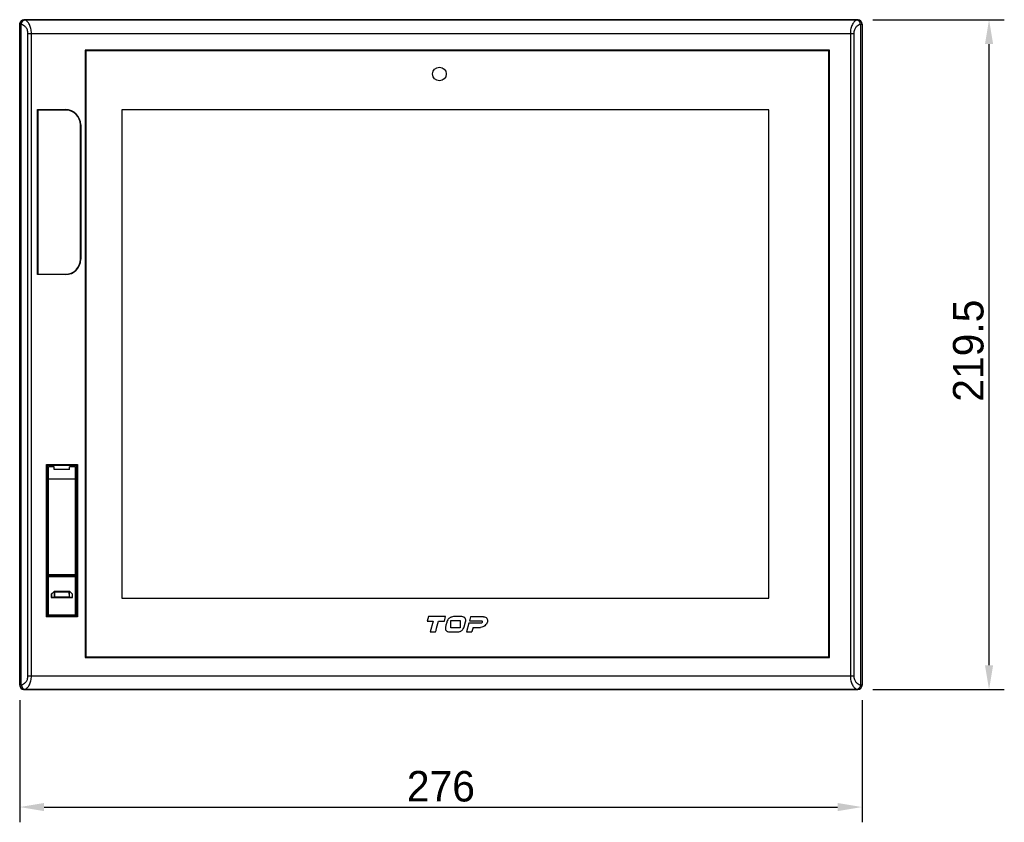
# Model space of a CAD drawing. Header units: millimetres. Extents: x 0 to 1189, y 0 to 841.
# Tile 7 of 29: x 258 to 581, y 318 to 581. Entities that reach past the tile are written whole.
import ezdxf

# ---------------------------------------------------------------- set-up
doc = ezdxf.new("R2010")
doc.units = ezdxf.units.MM
doc.header["$LTSCALE"] = 65.395
doc.header["$PDMODE"] = 3
doc.header["$PDSIZE"] = 0.01
doc.layers.get('0').update_dxf_attribs({"linetype": 'CONTINUOUS'})
doc.layers.get('Defpoints').update_dxf_attribs({"linetype": 'CONTINUOUS'})
doc.layers.add('11_COMPONENTS', color=7, linetype='CONTINUOUS')
doc.styles.get("Standard").update_dxf_attribs({"font": 'gothic.ttf'})
doc.dimstyles.new('WALL', dxfattribs={"dimtxt": 10, "dimasz": 8, "dimexe": 5, "dimexo": 5, "dimgap": 1.5, "dimtad": 1, "dimtoh": 1, "dimdsep": 46, "dimtxsty": 'STANDARD', "dimcen": 0, "dimadec": 0, "dimazin": 0, "dimtp": 0.001, "dimtm": 0.001, "dimtfac": 1, "dimtofl": 0, "dimtmove": 0, "dimatfit": 3, "dimfxl": 1, "dimtolj": 1, "dimarcsym": 0})

# ---------------------------------------------------------------- blocks, each defined once
blk = doc.blocks.new('*D9')
at = {"color": 0, "lineweight": -2}
for p, q in [((258.05, 358.34), (258.05, 318.37)), ((534.04, 358.34), (534.04, 318.37)), ((266.05, 323.37), (526.04, 323.37))]:
    blk.add_line(p, q, dxfattribs=at)
at = {"color": 0}
for points in [[(266.05, 324.7), (266.05, 322.04), (258.05, 323.37)], [(526.04, 324.7), (526.04, 322.04), (534.04, 323.37)]]:
    blk.add_solid(points, dxfattribs=at)
at = {"layer": 'Defpoints', "color": 0}
for p in [(258.05, 363.34), (534.04, 363.34), (534.04, 323.37)]:
    blk.add_point(p, dxfattribs=at)
at = {"color": 0, "insert": (396.05, 330.12), "char_height": 10, "attachment_point": 5}
blk.add_mtext('\\A1;276', dxfattribs=at)
blk = doc.blocks.new('*D10')
at = {"color": 0, "lineweight": -2}
for p, q in [((537.54, 581.33), (580.64, 581.33)), ((575.64, 369.84), (575.64, 573.33)), ((537.54, 361.84), (580.64, 361.84))]:
    blk.add_line(p, q, dxfattribs=at)
at = {"color": 0}
for points in [[(574.31, 573.33), (576.98, 573.33), (575.64, 581.33)], [(574.31, 369.84), (576.98, 369.84), (575.64, 361.84)]]:
    blk.add_solid(points, dxfattribs=at)
at = {"layer": 'Defpoints', "color": 0}
for p in [(532.54, 581.33), (575.64, 581.33), (532.54, 361.84)]:
    blk.add_point(p, dxfattribs=at)
at = {"color": 0, "insert": (568.89, 472.88), "char_height": 10, "attachment_point": 5, "rotation": 90}
blk.add_mtext('\\A1;219.5', dxfattribs=at)

msp = doc.modelspace()

# ---------------------------------------------------------------- linework, layer by layer
at = {"layer": '11_COMPONENTS', "color": 7, "linetype": 'Continuous'}
for p, q in [((259.568, 581.312), (259.552, 581.328)), ((259.552, 581.328), (532.539, 581.328)), ((532.524, 581.312), (259.568, 581.312)), ((532.539, 581.328), (532.524, 581.312)), ((258.053, 363.341), (258.053, 579.828)), ((258.068, 579.813), (258.053, 579.828)), ((258.073, 363.364), (258.073, 579.806)), ((258.579, 363.404), (258.579, 579.765)), ((533.512, 579.765), (533.512, 363.404)), ((534.018, 579.806), (534.018, 363.364)), ((534.038, 579.828), (534.023, 579.813)), ((534.038, 579.828), (534.038, 363.341)), ((260.773, 366.355), (260.773, 576.815)), ((260.773, 576.815), (531.318, 576.815)), ((261.892, 366.355), (261.892, 576.815)), ((530.199, 576.815), (530.199, 366.355)), ((531.318, 576.815), (531.318, 366.355)), ((279.546, 571.335), (279.546, 372.335)), ((523.346, 571.335), (279.546, 571.335)), ((279.746, 571.135), (279.746, 372.535)), ((523.146, 571.135), (279.746, 571.135)), ((523.146, 372.535), (523.146, 571.135)), ((523.346, 372.335), (523.346, 571.335)), ((263.923, 497.812), (263.923, 551.857)), ((263.946, 551.835), (263.923, 551.857)), ((263.923, 551.857), (273.046, 551.857)), ((263.946, 497.835), (263.946, 551.835)), ((263.946, 551.835), (273.046, 551.835)), ((264.046, 551.735), (264.046, 497.935)), ((273.046, 551.735), (264.046, 551.735)), ((273.046, 551.835), (273.046, 551.857)), ((291.546, 551.835), (291.546, 391.835)), ((503.546, 551.835), (291.546, 551.835)), ((503.546, 391.835), (503.546, 551.835)), ((277.946, 502.835), (277.946, 546.835)), ((278.046, 546.835), (278.046, 502.835)), ((278.046, 546.835), (278.068, 546.835)), ((278.068, 546.835), (278.068, 502.835)), ((278.046, 502.835), (278.068, 502.835)), ((263.946, 497.835), (263.923, 497.812)), ((273.046, 497.812), (263.923, 497.812)), ((273.046, 497.835), (263.946, 497.835)), ((264.046, 497.935), (273.046, 497.935)), ((273.046, 497.835), (273.046, 497.812)), ((266.826, 385.643), (266.826, 435.605)), ((266.826, 435.605), (276.965, 435.605)), ((266.826, 435.605), (267.026, 435.405)), ((276.965, 435.605), (276.765, 435.405)), ((276.965, 435.605), (276.965, 385.643)), ((267.097, 435.334), (267.026, 435.405)), ((267.026, 385.843), (267.026, 435.405)), ((267.026, 435.405), (276.765, 435.405)), ((267.097, 435.334), (276.694, 435.334)), ((267.296, 399.535), (267.296, 434.635)), ((267.496, 399.335), (267.496, 434.835)), ((269.396, 434.835), (267.496, 434.835)), ((269.396, 433.971), (269.396, 434.835)), ((274.396, 433.971), (269.396, 433.971)), ((274.396, 433.971), (274.396, 434.835)), ((276.296, 434.835), (274.396, 434.835)), ((276.296, 399.335), (276.296, 434.835)), ((276.496, 434.635), (276.496, 399.535)), ((276.694, 435.334), (276.765, 435.405)), ((276.765, 435.405), (276.765, 385.843)), ((276.496, 430.835), (267.296, 430.835)), ((267.096, 406.409), (267.096, 425.86)), ((267.096, 425.86), (267.296, 425.86)), ((267.103, 426.357), (267.296, 426.357)), ((276.496, 426.357), (276.688, 426.357)), ((276.496, 425.86), (276.696, 425.86)), ((276.696, 425.86), (276.696, 406.409)), ((267.104, 405.548), (267.214, 405.438)), ((267.214, 405.438), (267.214, 386.031)), ((267.214, 405.438), (267.296, 405.438)), ((267.246, 386.335), (267.246, 404.835)), ((276.577, 405.438), (276.496, 405.438)), ((276.546, 404.835), (276.546, 386.335)), ((276.577, 405.438), (276.687, 405.548)), ((276.577, 386.031), (276.577, 405.438)), ((267.246, 401.635), (267.296, 401.635)), ((276.546, 401.635), (276.496, 401.635)), ((267.246, 398.935), (276.546, 398.935)), ((267.296, 399.535), (276.496, 399.535)), ((267.446, 399.135), (276.346, 399.135)), ((267.446, 386.135), (267.446, 399.135)), ((276.296, 399.335), (267.496, 399.335)), ((268.446, 399.135), (268.446, 399.335)), ((269.672, 399.135), (269.675, 399.335)), ((274.117, 399.277), (269.674, 399.277)), ((274.116, 399.335), (274.119, 399.135)), ((275.346, 399.335), (275.346, 399.135)), ((276.346, 386.135), (276.346, 399.135)), ((269.296, 394.035), (268.396, 393.135)), ((269.332, 393.947), (268.483, 393.099)), ((274.496, 394.035), (269.296, 394.035)), ((269.296, 394.035), (269.332, 393.947)), ((269.481, 393.947), (269.332, 393.947)), ((269.448, 392.066), (269.482, 394.003)), ((274.309, 394.003), (269.482, 394.003)), ((269.548, 392.068), (269.582, 394.003)), ((274.213, 393.773), (269.578, 393.773)), ((274.209, 394.003), (274.243, 392.066)), ((274.343, 392.066), (274.309, 394.003)), ((274.459, 393.947), (274.31, 393.947)), ((274.496, 394.035), (274.459, 393.947)), ((275.308, 393.099), (274.459, 393.947)), ((275.396, 393.135), (274.496, 394.035)), ((268.396, 393.135), (268.483, 393.099)), ((268.396, 393.135), (268.396, 392.035)), ((268.396, 392.035), (268.483, 392.122)), ((268.396, 392.035), (275.396, 392.035)), ((268.483, 393.099), (268.483, 392.122)), ((268.483, 392.122), (269.449, 392.122)), ((274.343, 392.066), (269.448, 392.066)), ((274.242, 392.133), (269.549, 392.133)), ((274.342, 392.122), (275.308, 392.122)), ((275.396, 393.135), (275.308, 393.099)), ((275.308, 392.122), (275.308, 393.099)), ((275.396, 392.035), (275.308, 392.122)), ((275.396, 392.035), (275.396, 393.135)), ((291.546, 391.835), (503.546, 391.835)), ((266.826, 385.643), (267.026, 385.843)), ((276.965, 385.643), (266.826, 385.643)), ((267.026, 385.843), (267.214, 386.031)), ((276.765, 385.843), (267.026, 385.843)), ((267.246, 386.335), (276.546, 386.335)), ((267.414, 386.135), (267.414, 386.035)), ((267.414, 386.035), (269.345, 386.035)), ((276.346, 386.135), (267.446, 386.135)), ((274.446, 386.035), (276.377, 386.035)), ((276.377, 386.035), (276.377, 386.135)), ((276.765, 385.843), (276.577, 386.031)), ((276.965, 385.643), (276.765, 385.843)), ((391.951, 385.743), (391.559, 384.281)), ((391.559, 384.281), (393.501, 384.281)), ((397.587, 385.743), (391.951, 385.743)), ((393.501, 384.281), (392.553, 380.743)), ((395.267, 384.281), (397.195, 384.281)), ((397.195, 384.281), (397.587, 385.743)), ((399.316, 384.458), (402.397, 384.458)), ((399.316, 382.03), (399.316, 384.458)), ((402.887, 385.743), (400.167, 385.743)), ((402.397, 384.458), (402.397, 382.03)), ((403.692, 382.396), (404.147, 384.092)), ((405.755, 385.74), (405.378, 384.33)), ((405.378, 384.33), (409.41, 384.33)), ((410.001, 385.74), (405.755, 385.74)), ((392.553, 380.743), (394.32, 380.743)), ((398.827, 380.743), (401.547, 380.743)), ((402.397, 382.03), (399.316, 382.03)), ((405.195, 383.647), (404.416, 380.743)), ((404.416, 380.743), (406.183, 380.743)), ((409.227, 383.647), (405.195, 383.647)), ((406.585, 382.245), (409.065, 382.245)), ((279.546, 372.335), (523.346, 372.335)), ((279.746, 372.535), (523.146, 372.535)), ((260.773, 366.355), (531.318, 366.355)), ((258.053, 363.341), (258.068, 363.357)), ((259.552, 361.842), (259.568, 361.858)), ((532.539, 361.842), (259.552, 361.842)), ((259.568, 361.858), (532.524, 361.858)), ((532.524, 361.858), (532.539, 361.842)), ((534.023, 363.357), (534.038, 363.341))]:
    msp.add_line(p, q, dxfattribs=at)
msp.add_circle((395.546, 563.535), 2.25, dxfattribs=at)
for centre, radius, start, end in [((259.552, 579.829), 1.499, 93.85082, 174.48782), ((259.57, 579.811), 1.501, 90.08262, 179.91738), ((259.552, 579.829), 1.499, 90.01366, 93.86867), ((532.521, 579.811), 1.501, 0.08378, 89.91622), ((532.539, 579.825), 1.502, 83.6559, 89.98439), ((532.539, 579.829), 1.499, 3.73109, 83.66057), ((259.555, 579.828), 1.502, 174.48188, 179.98665), ((532.539, 579.828), 1.499, 0.0131, 3.74815), ((273.046, 546.835), 5.023, 0, 90), ((273.046, 546.835), 5, 0, 90), ((273.046, 546.835), 4.9, 0, 90), ((273.046, 502.835), 5.023, 270, 0), ((273.046, 502.835), 5, 270, 0), ((273.046, 502.835), 4.9, 270, 0), ((267.496, 434.635), 0.2, 90, 180), ((276.296, 434.635), 0.2, 0, 90), ((267.605, 405.545), 1.003, 107.99699, 120.54627), ((276.186, 405.546), 1.003, 59.44935, 72.00472), ((316.714, 406.473), 49.619, 180.0736, 181.06777), ((267.604, 405.549), 0.5, 128.11814, 180.02467), ((268.246, 404.835), 1, 161.83373, 180), ((276.187, 405.549), 0.5, 359.97551, 51.90445), ((275.546, 404.835), 1, 0, 18.16627), ((267.446, 398.935), 0.2, 90, 180), ((267.496, 399.535), 0.2, 180, 270), ((276.296, 399.535), 0.2, 270, 0), ((276.346, 398.935), 0.2, 0, 90), ((267.446, 386.335), 0.2, 180, 270), ((276.346, 386.335), 0.2, 270, 360), ((259.552, 363.341), 1.499, 180.0131, 183.74815), ((259.552, 363.341), 1.499, 183.73107, 263.66059), ((259.57, 363.359), 1.501, 180.08262, 269.91738), ((259.552, 363.344), 1.502, 263.6559, 269.98439), ((532.521, 363.359), 1.501, 270.08378, 359.91622), ((532.539, 363.341), 1.499, 270.01366, 273.86867), ((532.539, 363.341), 1.499, 273.85081, 354.48784), ((532.536, 363.341), 1.502, 354.48188, 359.98665)]:
    msp.add_arc(centre, radius, start, end, dxfattribs=at)
for centre, major_axis, start_param, end_param in [((267.096, 430.835), (0, 4.5), -3.0414252, -0.0174533), ((276.696, 430.835), (0, 4.5), 0.0174533, 3.0414252), ((267.104, 425.86), (0, 0.5), 0.1001674, 1.5707963), ((276.687, 425.86), (0, 0.5), -1.5707963, -0.1001674), ((267.414, 386.031), (0.2, 0), 1.5707963, 3.1241394), ((276.377, 386.031), (0.2, 0), 0.0174533, 1.5707963)]:
    msp.add_ellipse(centre, major_axis=major_axis, ratio=0.0174551, start_param=start_param, end_param=end_param, dxfattribs=at)
for points, knots in [([(258.073, 579.806), (258.073, 580), (258.152, 580.393), (258.486, 580.89), (258.984, 581.222), (259.377, 581.301), (259.572, 581.302)], [0, 0, 0, 0, 0.2496498, 0.4996308, 0.7498279, 1, 1, 1, 1]), ([(258.579, 579.765), (258.596, 579.945), (258.676, 580.295), (258.922, 580.754), (259.267, 581.095), (259.557, 581.218), (259.699, 581.24)], [0, 0, 0, 0, 0.2740097, 0.5388049, 0.7819064, 1, 1, 1, 1]), ([(259.572, 581.302), (259.571, 581.304), (259.57, 581.307), (259.568, 581.311), (259.568, 581.312)], [0, 0, 0, 0, 0.578024, 1, 1, 1, 1]), ([(259.699, 581.24), (259.667, 581.25), (259.626, 581.264), (259.585, 581.287), (259.573, 581.297), (259.572, 581.302)], [0, 0, 0, 0, 0.7006641, 0.8958511, 1, 1, 1, 1]), ([(261.892, 576.815), (261.892, 577.36), (261.782, 578.391), (261.375, 579.572), (260.912, 580.322), (260.444, 580.86), (260.002, 581.146), (259.699, 581.24)], [0, 0, 0, 0, 0.3134685, 0.5905123, 0.7102288, 0.8173372, 1, 1, 1, 1]), ([(532.393, 581.24), (532.089, 581.146), (531.647, 580.86), (531.179, 580.322), (530.716, 579.573), (530.309, 578.391), (530.199, 577.36), (530.199, 576.815)], [0, 0, 0, 0, 0.1826587, 0.2897627, 0.4094734, 0.6865076, 1, 1, 1, 1]), ([(532.519, 581.302), (532.518, 581.297), (532.506, 581.287), (532.465, 581.264), (532.424, 581.25), (532.393, 581.24)], [0, 0, 0, 0, 0.1041268, 0.2992521, 1, 1, 1, 1]), ([(533.512, 579.765), (533.495, 579.945), (533.415, 580.295), (533.169, 580.754), (532.824, 581.095), (532.534, 581.218), (532.393, 581.24)], [0, 0, 0, 0, 0.2740096, 0.5388048, 0.7819063, 1, 1, 1, 1]), ([(532.524, 581.312), (532.523, 581.311), (532.521, 581.307), (532.52, 581.304), (532.519, 581.302)], [0, 0, 0, 0, 0.421976, 1, 1, 1, 1]), ([(534.018, 579.806), (534.018, 580), (533.939, 580.393), (533.605, 580.89), (533.107, 581.222), (532.714, 581.301), (532.519, 581.302)], [0, 0, 0, 0, 0.2496498, 0.4996308, 0.7498279, 1, 1, 1, 1]), ([(258.073, 579.806), (258.072, 579.807), (258.071, 579.81), (258.069, 579.812), (258.068, 579.813)], [0, 0, 0, 0, 0.5654872, 1, 1, 1, 1]), ([(258.579, 579.765), (258.51, 579.769), (258.389, 579.776), (258.248, 579.785), (258.163, 579.793), (258.12, 579.797), (258.091, 579.802), (258.077, 579.804), (258.073, 579.806)], [0, 0, 0, 0, 0.4083895, 0.7167036, 0.8303399, 0.9157944, 0.9724107, 1, 1, 1, 1]), ([(260.773, 576.815), (260.773, 577.204), (260.643, 577.949), (260.117, 578.871), (259.403, 579.491), (258.851, 579.709), (258.579, 579.765)], [0, 0, 0, 0, 0.2954064, 0.5591929, 0.7900575, 1, 1, 1, 1]), ([(533.512, 579.765), (533.24, 579.709), (532.688, 579.491), (531.974, 578.871), (531.448, 577.949), (531.318, 577.204), (531.318, 576.815)], [0, 0, 0, 0, 0.2099379, 0.4407932, 0.7045674, 1, 1, 1, 1]), ([(534.018, 579.806), (534.014, 579.804), (534, 579.802), (533.972, 579.797), (533.928, 579.793), (533.843, 579.785), (533.702, 579.776), (533.581, 579.769), (533.512, 579.765)], [0, 0, 0, 0, 0.0275757, 0.0841637, 0.1695689, 0.2831621, 0.5915234, 1, 1, 1, 1]), ([(534.023, 579.813), (534.022, 579.812), (534.02, 579.81), (534.019, 579.807), (534.018, 579.806)], [0, 0, 0, 0, 0.4345128, 1, 1, 1, 1]), ([(276.696, 406.409), (276.696, 406.326), (276.695, 406.039), (276.691, 405.752), (276.687, 405.548)], [0, 0, 0, 0, 0.2902943, 1, 1, 1, 1]), ([(394.32, 380.743), (394.365, 380.912), (394.681, 382.091), (394.998, 383.27), (395.267, 384.281)], [0, 0, 0, 0, 0.1426667, 1, 1, 1, 1]), ([(398.021, 384.092), (397.971, 383.906), (397.871, 383.53), (397.719, 382.965), (397.617, 382.586), (397.566, 382.396)], [0, 0, 0, 0, 0.3300015, 0.6632885, 1, 1, 1, 1]), ([(400.167, 385.743), (399.935, 385.743), (399.58, 385.682), (399.145, 385.484), (398.832, 385.28), (398.549, 385.034), (398.237, 384.658), (398.083, 384.322), (398.021, 384.092)], [0, 0, 0, 0, 0.2404433, 0.3645238, 0.4945841, 0.6262829, 0.7524697, 1, 1, 1, 1]), ([(404.147, 384.092), (404.203, 384.302), (404.24, 384.627), (404.126, 385.029), (403.973, 385.281), (403.765, 385.488), (403.413, 385.695), (403.097, 385.743), (402.887, 385.743)], [0, 0, 0, 0, 0.2660396, 0.385649, 0.5053224, 0.6239424, 0.7418698, 1, 1, 1, 1]), ([(410.001, 385.74), (410.22, 385.74), (410.644, 385.66), (411.141, 385.255), (411.331, 384.762), (411.346, 384.331), (411.286, 383.981), (411.155, 383.632), (410.9, 383.195), (410.458, 382.73), (409.804, 382.348), (409.308, 382.245), (409.065, 382.245)], [0, 0, 0, 0, 0.1187023, 0.2253191, 0.3339575, 0.393417, 0.4580726, 0.5257327, 0.5941077, 0.7319581, 0.8683846, 1, 1, 1, 1]), ([(409.227, 383.647), (409.323, 383.647), (409.47, 383.708), (409.603, 383.851), (409.668, 383.982), (409.679, 384.118), (409.62, 384.276), (409.489, 384.33), (409.41, 384.33)], [0, 0, 0, 0, 0.2676283, 0.4072225, 0.5447011, 0.669311, 0.7784868, 1, 1, 1, 1]), ([(397.566, 382.396), (397.51, 382.186), (397.473, 381.86), (397.586, 381.458), (397.741, 381.206), (397.948, 380.999), (398.3, 380.792), (398.616, 380.743), (398.827, 380.743)], [0, 0, 0, 0, 0.2662127, 0.3857643, 0.5053322, 0.6237952, 0.7416657, 1, 1, 1, 1]), ([(401.547, 380.743), (401.778, 380.743), (402.133, 380.805), (402.568, 381.003), (402.881, 381.207), (403.164, 381.453), (403.476, 381.829), (403.63, 382.165), (403.692, 382.396)], [0, 0, 0, 0, 0.24041, 0.3644282, 0.4945805, 0.6261028, 0.7522438, 1, 1, 1, 1]), ([(406.585, 382.245), (406.469, 381.809), (406.334, 381.309), (406.2, 380.808), (406.183, 380.743)], [0, 0, 0, 0, 0.8708752, 1, 1, 1, 1]), ([(258.579, 363.404), (258.851, 363.46), (259.403, 363.678), (260.117, 364.299), (260.643, 365.221), (260.773, 365.965), (260.773, 366.355)], [0, 0, 0, 0, 0.2099379, 0.4407932, 0.7045674, 1, 1, 1, 1]), ([(259.699, 361.929), (260.002, 362.023), (260.444, 362.309), (260.912, 362.848), (261.375, 363.597), (261.782, 364.779), (261.892, 365.81), (261.892, 366.355)], [0, 0, 0, 0, 0.1826587, 0.2897627, 0.4094734, 0.6865076, 1, 1, 1, 1]), ([(530.199, 366.355), (530.199, 365.81), (530.309, 364.779), (530.716, 363.597), (531.179, 362.848), (531.647, 362.309), (532.089, 362.023), (532.393, 361.929)], [0, 0, 0, 0, 0.3134685, 0.5905123, 0.7102288, 0.8173372, 1, 1, 1, 1]), ([(531.318, 366.355), (531.318, 365.965), (531.448, 365.221), (531.974, 364.299), (532.688, 363.678), (533.24, 363.46), (533.512, 363.404)], [0, 0, 0, 0, 0.2954064, 0.5591929, 0.7900575, 1, 1, 1, 1]), ([(258.068, 363.357), (258.069, 363.358), (258.071, 363.36), (258.072, 363.362), (258.073, 363.364)], [0, 0, 0, 0, 0.4345128, 1, 1, 1, 1]), ([(258.073, 363.364), (258.077, 363.366), (258.091, 363.368), (258.119, 363.372), (258.163, 363.377), (258.248, 363.384), (258.389, 363.394), (258.51, 363.401), (258.579, 363.404)], [0, 0, 0, 0, 0.0275757, 0.0841637, 0.1695689, 0.2831621, 0.5915234, 1, 1, 1, 1]), ([(258.073, 363.364), (258.073, 363.169), (258.152, 362.776), (258.486, 362.28), (258.984, 361.947), (259.377, 361.868), (259.572, 361.868)], [0, 0, 0, 0, 0.2496498, 0.4996308, 0.7498279, 1, 1, 1, 1]), ([(258.579, 363.404), (258.596, 363.225), (258.676, 362.875), (258.922, 362.416), (259.267, 362.074), (259.557, 361.952), (259.699, 361.929)], [0, 0, 0, 0, 0.2740096, 0.5388048, 0.7819063, 1, 1, 1, 1]), ([(259.568, 361.858), (259.568, 361.859), (259.57, 361.862), (259.571, 361.866), (259.572, 361.868)], [0, 0, 0, 0, 0.421976, 1, 1, 1, 1]), ([(259.572, 361.868), (259.573, 361.873), (259.585, 361.882), (259.626, 361.905), (259.667, 361.919), (259.699, 361.929)], [0, 0, 0, 0, 0.1041268, 0.2992521, 1, 1, 1, 1]), ([(533.512, 363.404), (533.495, 363.225), (533.415, 362.875), (533.169, 362.416), (532.824, 362.074), (532.534, 361.952), (532.393, 361.929)], [0, 0, 0, 0, 0.2740097, 0.5388049, 0.7819064, 1, 1, 1, 1]), ([(532.393, 361.929), (532.424, 361.919), (532.465, 361.905), (532.506, 361.882), (532.518, 361.873), (532.519, 361.868)], [0, 0, 0, 0, 0.7006641, 0.8958511, 1, 1, 1, 1]), ([(534.018, 363.364), (534.018, 363.169), (533.939, 362.776), (533.605, 362.28), (533.107, 361.947), (532.714, 361.868), (532.519, 361.868)], [0, 0, 0, 0, 0.2496498, 0.4996308, 0.7498279, 1, 1, 1, 1]), ([(532.519, 361.868), (532.52, 361.866), (532.521, 361.862), (532.523, 361.859), (532.524, 361.858)], [0, 0, 0, 0, 0.578024, 1, 1, 1, 1]), ([(533.512, 363.404), (533.581, 363.401), (533.702, 363.394), (533.843, 363.384), (533.928, 363.377), (533.972, 363.372), (534, 363.368), (534.014, 363.366), (534.018, 363.364)], [0, 0, 0, 0, 0.4083895, 0.7167036, 0.8303399, 0.9157944, 0.9724107, 1, 1, 1, 1]), ([(534.018, 363.364), (534.019, 363.362), (534.02, 363.36), (534.022, 363.358), (534.023, 363.357)], [0, 0, 0, 0, 0.5654872, 1, 1, 1, 1])]:
    msp.add_open_spline(points, degree=3, knots=knots, dxfattribs=at)
for points in [[(267.296, 405.711), (267.244, 405.632), (267.214, 405.533), (267.214, 405.438)], [(276.577, 405.438), (276.577, 405.533), (276.547, 405.632), (276.496, 405.711)]]:
    msp.add_open_spline(points, degree=3, dxfattribs=at)

# ---------------------------------------------------------------- dimensions: what is measured, and where the dimension line sits
at = {"color": 5}
dim = msp.add_linear_dim(base=(575.642, 581.328), p1=(532.539, 361.842), p2=(532.539, 581.328), angle=90, dimstyle='WALL', override={"dimdec": 1}, dxfattribs=at)
dim.commit()
dim.dimension.update_dxf_attribs({"geometry": '*D10', "text_midpoint": (575.642, 472.876), "dimtype": 160})
dim = msp.add_linear_dim(base=(534.038, 323.369), p1=(258.053, 363.341), p2=(534.038, 363.341), dimstyle='WALL', override={"dimdec": 1}, dxfattribs=at)
dim.commit()
dim.dimension.update_dxf_attribs({"geometry": '*D9', "text_midpoint": (396.046, 330.121)})

doc.saveas('drawing.dxf')
